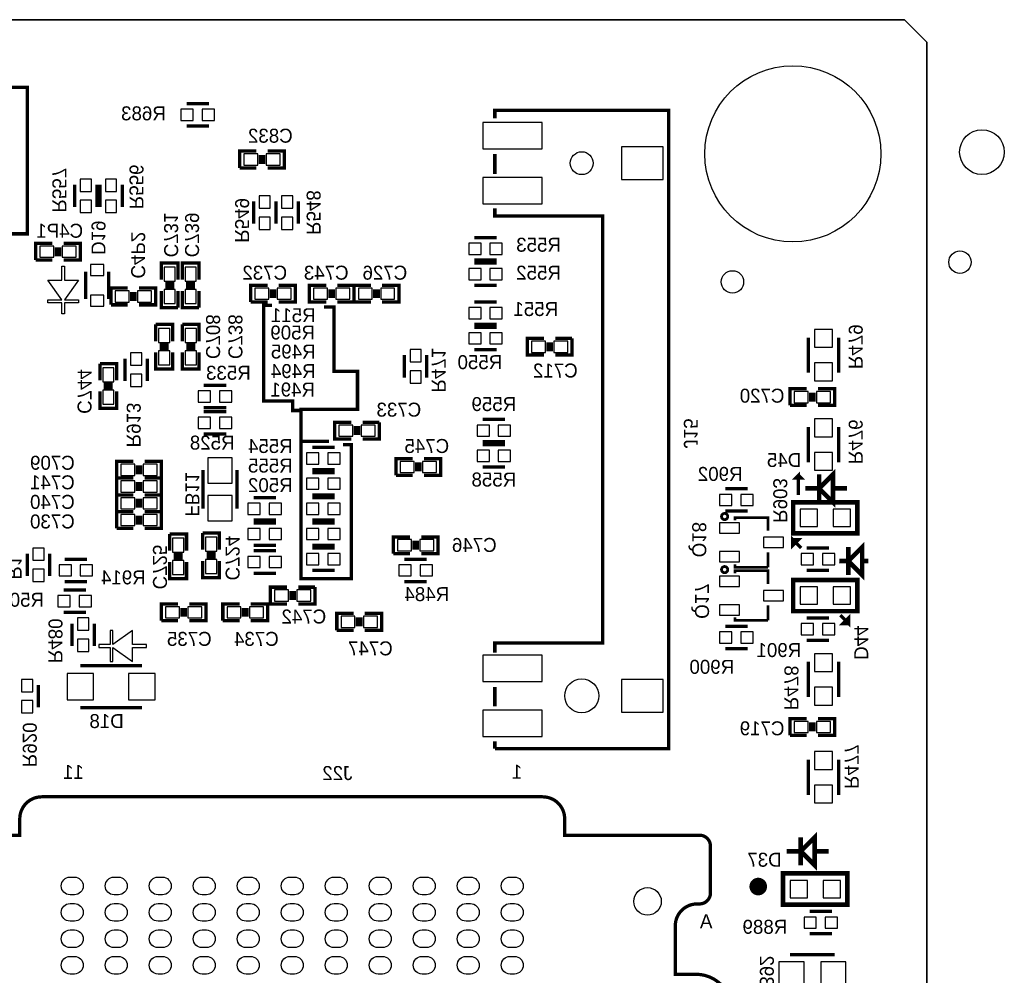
# Model space of a CAD drawing. Extents: x -53 to 531, y -106 to 304.
# Tile 46 of 66: x 137 to 181, y 76 to 119. Entities that reach past the tile are written whole.
import ezdxf
from ezdxf.enums import TextEntityAlignment as Align

# ---------------------------------------------------------------- set-up
doc = ezdxf.new("R2010")
doc.units = 0
for name, color, linetype in [('BOARD_GEOMETRY_OUTLINE', 3, 'CONTINUOUS'), ('BOARD_GEOMETRY_SILKSCREEN_B', 1, 'CONTINUOUS'), ('PACKAGE_GEOMETRY_SILKSCREEN_B', 4, 'CONTINUOUS'), ('PIN_B', 5, 'CONTINUOUS'), ('REF_DES_SILKSCREEN_B', 6, 'CONTINUOUS')]:
    doc.layers.add(name, color=color, linetype=linetype)

msp = doc.modelspace()

# ---------------------------------------------------------------- linework, layer by layer
at = {"layer": 'BOARD_GEOMETRY_OUTLINE'}
msp.add_lwpolyline([(177.8, 1.016), (176.784, 0), (175.33874, 0), (1.524, 0), (1.016, 0), (0, 1.016), (0, 2.921), (0, 116.84), (0, 118.364), (1.016, 119.38), (2.54, 119.38), (174.93234, 119.38), (176.784, 119.38), (177.8, 118.364), (177.8, 116.80444), (177.8, 4.445), (177.8, 4.572)], close=True, dxfattribs=at)
for points in [[(174.93234, 119.38), (2.54, 119.38)], [(174.93234, 119.38), (2.54, 119.38)], [(177.8, 116.80444), (177.8, 118.364), (176.784, 119.38), (174.93234, 119.38)], [(177.8, 116.80444), (177.8, 118.364), (176.784, 119.38), (174.93234, 119.38)], [(177.8, 4.445), (177.8, 116.80444)], [(177.8, 4.445), (177.8, 116.80444)]]:
    msp.add_lwpolyline(points, dxfattribs=at)
at = {"layer": 'BOARD_GEOMETRY_SILKSCREEN_B', "const_width": 0.1524}
for points in [[(134.1882, 109.6518), (136.906, 109.6518), (136.906, 116.3066), (132.1054, 116.3066), (132.1054, 112.8776), (133.5786, 112.8776), (133.5786, 109.6518), (134.1882, 109.6518)], [(151.257, 100.076), (151.638, 100.076), (151.638, 93.98), (149.352, 93.98), (149.352, 101.6254), (148.971, 101.6254), (148.971, 102.0572), (147.6502, 102.0572), (147.6502, 106.4006), (148.0312, 106.4006)], [(150.622, 100.2284), (149.352, 100.2284), (149.352, 101.6762), (151.9174, 101.6762), (151.9174, 103.4034), (150.8506, 103.4034), (150.8506, 106.3244), (150.3934, 106.3244)], [(171.958, 97.79), (171.958, 98.679), (171.831, 98.552), (172.085, 98.552), (171.958, 98.679)], [(172.085, 95.377), (171.704, 95.758), (171.704, 95.504), (171.958, 95.758), (171.704, 95.758)], [(173.863, 92.329), (174.244, 91.948), (174.244, 92.202), (173.99, 91.948), (174.244, 91.948)]]:
    msp.add_lwpolyline(points, dxfattribs=at)
at = {"layer": 'PACKAGE_GEOMETRY_SILKSCREEN_B'}
for points, const_width in [([(145.161, 115.57), (144.145, 115.57)], 0.1524), ([(158.15945, 86.261702), (166.059358, 86.261702), (166.059358, 115.261898), (158.15945, 115.261898), (158.15945, 114.901218)], 0.1524), ([(145.161, 114.554), (144.145, 114.554)], 0.1524), ([(147.32, 113.411), (146.558, 113.411), (146.558, 112.649)], 0.1524), ([(147.4978, 112.8268), (147.4978, 113.2332)], 0.1524), ([(147.6502, 112.8268), (147.6502, 113.2332)], 0.1524), ([(147.828, 112.649), (148.59, 112.649), (148.59, 113.411), (147.828, 113.411)], 0.1524), ([(158.15945, 113.273078), (158.15945, 112.370108)], 0.1524), ([(146.558, 112.649), (147.32, 112.649)], 0.1524), ([(139.065, 111.887), (139.065, 110.871)], 0.1524), ([(140.081, 111.887), (140.081, 110.871)], 0.1524), ([(140.208, 111.887), (140.208, 110.871)], 0.1524), ([(141.224, 111.887), (141.224, 110.871)], 0.1524), ([(147.193, 111.125), (147.193, 110.109)], 0.1524), ([(148.209, 111.125), (148.209, 110.109)], 0.1524), ([(148.209, 111.125), (148.209, 110.109)], 0.1524), ([(149.225, 111.125), (149.225, 110.109)], 0.1524), ([(158.15945, 110.805722), (158.15945, 110.461806), (163.059364, 110.461806), (163.059364, 91.061794), (158.15945, 91.061794), (158.15945, 90.621104)], 0.1524), ([(138.049, 109.22), (137.287, 109.22), (137.287, 108.458)], 0.1524), ([(138.557, 108.458), (139.319, 108.458), (139.319, 109.22), (138.557, 109.22)], 0.1524), ([(158.242, 109.474), (157.226, 109.474)], 0.1524), ([(138.2268, 108.6358), (138.2268, 109.0422)], 0.1524), ([(138.3792, 108.6358), (138.3792, 109.0422)], 0.1524), ([(137.287, 108.458), (138.049, 108.458)], 0.1524), ([(143.764, 107.569), (143.764, 108.331), (143.002, 108.331), (143.002, 107.569)], 0.1524), ([(144.712944, 107.569), (144.712944, 108.331), (143.950944, 108.331), (143.950944, 107.569)], 0.1524), ([(158.242, 108.458), (157.226, 108.458)], 0.1524), ([(158.242, 108.331), (157.226, 108.331)], 0.1524), ([(139.555982, 106.689906), (139.555982, 107.940094)], 0.150114), ([(140.606018, 107.940094), (140.606018, 106.689906)], 0.150114), ([(143.5862, 107.3912), (143.1798, 107.3912)], 0.1524), ([(144.535144, 107.3912), (144.128744, 107.3912)], 0.1524), ([(141.478, 107.188), (140.716, 107.188), (140.716, 106.426)], 0.1524), ([(141.6558, 106.6038), (141.6558, 107.0102)], 0.1524), ([(141.8082, 106.6038), (141.8082, 107.0102)], 0.1524), ([(141.986, 106.426), (142.748, 106.426), (142.748, 107.188), (141.986, 107.188)], 0.1524), ([(143.002, 107.061), (143.002, 106.299), (143.764, 106.299)], 0.1524), ([(143.5862, 107.2388), (143.1798, 107.2388)], 0.1524), ([(143.764, 106.299), (143.764, 107.061)], 0.1524), ([(143.950944, 107.061), (143.950944, 106.299), (144.712944, 106.299)], 0.1524), ([(144.535144, 107.2388), (144.128744, 107.2388)], 0.1524), ([(144.712944, 106.299), (144.712944, 107.061)], 0.1524), ([(147.828, 107.315), (147.066, 107.315), (147.066, 106.553)], 0.1524), ([(148.0058, 106.7308), (148.0058, 107.1372)], 0.1524), ([(148.1582, 106.7308), (148.1582, 107.1372)], 0.1524), ([(148.336, 106.553), (149.098, 106.553), (149.098, 107.315), (148.336, 107.315)], 0.1524), ([(150.495, 107.315), (149.733, 107.315), (149.733, 106.553), (150.495, 106.553)], 0.1524), ([(150.6728, 107.1372), (150.6728, 106.7308)], 0.1524), ([(150.8252, 107.1372), (150.8252, 106.7308)], 0.1524), ([(151.003, 106.553), (151.765, 106.553), (151.765, 107.315)], 0.1524), ([(151.765, 107.315), (151.003, 107.315)], 0.1524), ([(152.527, 107.315), (151.765, 107.315), (151.765, 106.553)], 0.1524), ([(152.7048, 106.7308), (152.7048, 107.1372)], 0.1524), ([(152.8572, 106.7308), (152.8572, 107.1372)], 0.1524), ([(153.035, 106.553), (153.797, 106.553), (153.797, 107.315), (153.035, 107.315)], 0.1524), ([(158.242, 107.315), (157.226, 107.315)], 0.1524), ([(147.066, 106.553), (147.828, 106.553)], 0.1524), ([(151.765, 106.553), (152.527, 106.553)], 0.1524), ([(158.242, 106.553), (157.226, 106.553)], 0.1524), ([(140.716, 106.426), (141.478, 106.426)], 0.1524), ([(143.51, 104.775), (143.51, 105.537), (142.748, 105.537)], 0.1524), ([(142.748, 105.537), (142.748, 104.775)], 0.1524), ([(144.720056, 104.775), (144.720056, 105.537), (143.958056, 105.537)], 0.1524), ([(143.958056, 105.537), (143.958056, 104.775)], 0.1524), ([(158.242, 105.537), (157.226, 105.537)], 0.1524), ([(158.242, 105.41), (157.226, 105.41)], 0.1524), ([(160.401, 104.902), (159.639, 104.902), (159.639, 104.14), (160.401, 104.14)], 0.1524), ([(160.5788, 104.7242), (160.5788, 104.3178)], 0.1524), ([(160.7312, 104.7242), (160.7312, 104.3178)], 0.1524), ([(160.909, 104.14), (161.671, 104.14), (161.671, 104.902)], 0.1524), ([(161.671, 104.902), (160.909, 104.902)], 0.1524), ([(172.4152, 104.9401), (172.4152, 103.3399)], 0.1524), ([(173.7868, 103.3399), (173.7868, 104.9401)], 0.1524), ([(142.748, 104.267), (142.748, 103.505), (143.51, 103.505), (143.51, 104.267)], 0.1524), ([(142.9258, 104.5972), (143.3322, 104.5972)], 0.1524), ([(142.9258, 104.4448), (143.3322, 104.4448)], 0.1524), ([(143.958056, 104.267), (143.958056, 103.505), (144.720056, 103.505), (144.720056, 104.267)], 0.1524), ([(144.135856, 104.5972), (144.542256, 104.5972)], 0.1524), ([(144.135856, 104.4448), (144.542256, 104.4448)], 0.1524), ([(158.242, 104.394), (157.226, 104.394)], 0.1524), ([(140.97, 102.997), (140.97, 103.759), (140.208, 103.759)], 0.1524), ([(140.208, 103.759), (140.208, 102.997)], 0.1524), ([(141.351, 103.9876), (141.351, 102.9716)], 0.1524), ([(142.367, 103.9876), (142.367, 102.9716)], 0.1524), ([(154.051, 103.124), (154.051, 104.14)], 0.1524), ([(155.067, 103.124), (155.067, 104.14)], 0.1524), ([(140.208, 102.489), (140.208, 101.727), (140.97, 101.727), (140.97, 102.489)], 0.1524), ([(140.3858, 102.8192), (140.7922, 102.8192)], 0.1524), ([(140.3858, 102.6668), (140.7922, 102.6668)], 0.1524), ([(145.9484, 102.7684), (144.9324, 102.7684)], 0.1524), ([(172.339, 102.616), (171.577, 102.616), (171.577, 101.854)], 0.1524), ([(172.5168, 102.0318), (172.5168, 102.4382)], 0.1524), ([(172.6692, 102.0318), (172.6692, 102.4382)], 0.1524), ([(172.847, 101.854), (173.609, 101.854), (173.609, 102.616), (172.847, 102.616)], 0.1524), ([(145.9484, 101.7524), (144.9324, 101.7524)], 0.1524), ([(144.9324, 101.5746), (145.9484, 101.5746)], 0.1524), ([(171.577, 101.854), (172.339, 101.854)], 0.1524), ([(151.638, 101.092), (150.876, 101.092), (150.876, 100.33), (151.638, 100.33)], 0.1524), ([(152.146, 100.33), (152.908, 100.33), (152.908, 101.092)], 0.1524), ([(152.908, 101.092), (152.146, 101.092)], 0.1524), ([(158.623, 101.219), (157.607, 101.219)], 0.1524), ([(151.8158, 100.9142), (151.8158, 100.5078)], 0.1524), ([(151.9682, 100.9142), (151.9682, 100.5078)], 0.1524), ([(172.4152, 100.8761), (172.4152, 99.2759)], 0.1524), ([(173.7868, 99.2759), (173.7868, 100.8761)], 0.1524), ([(144.9324, 100.5586), (145.9484, 100.5586)], 0.1524), ([(158.623, 100.203), (157.607, 100.203)], 0.1524), ([(150.876, 99.949), (149.86, 99.949)], 0.1524), ([(158.623, 100.076), (157.607, 100.076)], 0.1524), ([(141.732, 99.314), (140.97, 99.314), (140.97, 98.552)], 0.1524), ([(142.24, 98.552), (143.002, 98.552), (143.002, 99.314), (142.24, 99.314)], 0.1524), ([(154.432, 99.441), (153.67, 99.441), (153.67, 98.679)], 0.1524), ([(154.94, 98.679), (155.702, 98.679), (155.702, 99.441), (154.94, 99.441)], 0.1524), ([(141.9098, 98.7298), (141.9098, 99.1362)], 0.1524), ([(142.0622, 98.7298), (142.0622, 99.1362)], 0.1524), ([(144.894046, 98.91903), (144.894046, 97.16897)], 0.150114), ([(146.443954, 98.91903), (146.443954, 97.16897)], 0.150114), ([(150.876, 98.933), (149.86, 98.933)], 0.1524), ([(154.6098, 98.8568), (154.6098, 99.2632)], 0.1524), ([(154.7622, 98.8568), (154.7622, 99.2632)], 0.1524), ([(158.623, 99.06), (157.607, 99.06)], 0.1524), ([(141.732, 98.552), (140.97, 98.552), (140.97, 97.79)], 0.1524), ([(140.97, 98.552), (141.732, 98.552)], 0.1524), ([(142.24, 97.79), (143.002, 97.79), (143.002, 98.552), (142.24, 98.552)], 0.1524), ([(150.876, 98.806), (149.86, 98.806)], 0.1524), ([(153.67, 98.679), (154.432, 98.679)], 0.1524), ([(173.535086, 98.718624), (173.535086, 97.448624), (172.900086, 98.083624), (173.535086, 98.718624)], 0.210058), ([(172.900086, 98.718624), (172.900086, 97.448624)], 0.210058), ([(141.9098, 97.9678), (141.9098, 98.3742)], 0.1524), ([(142.0622, 97.9678), (142.0622, 98.3742)], 0.1524), ([(168.6306, 98.0694), (169.6466, 98.0694)], 0.1524), ([(172.900086, 98.083624), (172.265086, 98.083624)], 0.210058), ([(173.535086, 98.083624), (174.170086, 98.083624)], 0.210058), ([(141.732, 97.79), (140.97, 97.79), (140.97, 97.028)], 0.1524), ([(140.97, 97.79), (141.732, 97.79)], 0.1524), ([(141.9098, 97.2058), (141.9098, 97.6122)], 0.1524), ([(142.0622, 97.2058), (142.0622, 97.6122)], 0.1524), ([(142.24, 97.028), (143.002, 97.028), (143.002, 97.79), (142.24, 97.79)], 0.1524), ([(148.209, 97.663), (147.193, 97.663)], 0.1524), ([(150.876, 97.79), (149.86, 97.79)], 0.1524), ([(149.86, 97.663), (150.876, 97.663)], 0.1524), ([(174.635922, 97.45726), (171.718478, 97.45726), (171.718478, 96.03994), (174.635922, 96.03994), (174.635922, 97.45726)], 0.210058), ([(168.6306, 97.0534), (169.6466, 97.0534)], 0.1524), ([(141.732, 97.028), (140.97, 97.028), (140.97, 96.266)], 0.1524), ([(140.97, 97.028), (141.732, 97.028)], 0.1524), ([(141.9098, 96.4438), (141.9098, 96.8502)], 0.1524), ([(142.0622, 96.4438), (142.0622, 96.8502)], 0.1524), ([(142.24, 96.266), (143.002, 96.266), (143.002, 97.028), (142.24, 97.028)], 0.1524), ([(148.209, 96.647), (147.193, 96.647)], 0.1524), ([(149.86, 96.647), (150.876, 96.647)], 0.1524), ([(170.574462, 96.162622), (170.574462, 96.757998), (169.074338, 96.757998), (169.074338, 96.636586)], 0.127), ([(140.97, 96.266), (141.732, 96.266)], 0.1524), ([(148.209, 96.52), (147.193, 96.52)], 0.1524), ([(149.86, 96.52), (150.876, 96.52)], 0.1524), ([(144.145, 95.25), (144.145, 96.012), (143.383, 96.012)], 0.1524), ([(143.383, 96.012), (143.383, 95.25)], 0.1524), ([(145.6436, 95.3008), (145.6436, 96.0628), (144.8816, 96.0628)], 0.1524), ([(144.8816, 96.0628), (144.8816, 95.3008)], 0.1524), ([(154.305, 95.885), (153.543, 95.885), (153.543, 95.123)], 0.1524), ([(154.4828, 95.3008), (154.4828, 95.7072)], 0.1524), ([(154.6352, 95.3008), (154.6352, 95.7072)], 0.1524), ([(154.813, 95.123), (155.575, 95.123), (155.575, 95.885), (154.813, 95.885)], 0.1524), ([(148.209, 95.504), (147.193, 95.504)], 0.1524), ([(148.209, 95.25), (147.193, 95.25)], 0.1524), ([(149.86, 95.504), (150.876, 95.504)], 0.1524), ([(149.86, 95.377), (150.876, 95.377)], 0.1524), ([(173.355, 95.377), (172.339, 95.377)], 0.1524), ([(174.855886, 95.416624), (174.855886, 94.146624), (174.220886, 94.781624), (174.855886, 95.416624)], 0.210058), ([(174.220886, 95.416624), (174.220886, 94.146624)], 0.210058), ([(136.906, 94.107), (136.906, 95.123)], 0.1524), ([(137.922, 94.107), (137.922, 95.123)], 0.1524), ([(139.6238, 94.869), (138.6078, 94.869)], 0.1524), ([(143.5608, 95.0722), (143.9672, 95.0722)], 0.1524), ([(143.5608, 94.9198), (143.9672, 94.9198)], 0.1524), ([(145.0594, 95.123), (145.4658, 95.123)], 0.1524), ([(145.0594, 94.9706), (145.4658, 94.9706)], 0.1524), ([(153.543, 95.123), (154.305, 95.123)], 0.1524), ([(154.051, 94.869), (155.067, 94.869)], 0.1524), ([(170.574462, 94.504002), (170.574462, 95.187516)], 0.127), ([(174.220886, 94.781624), (173.8122, 94.7928)], 0.210058), ([(174.855886, 94.781624), (175.133, 94.7928)], 0.210058), ([(143.383, 94.742), (143.383, 93.98), (144.145, 93.98), (144.145, 94.742)], 0.1524), ([(144.8816, 94.7928), (144.8816, 94.0308), (145.6436, 94.0308), (145.6436, 94.7928)], 0.1524), ([(149.86, 94.361), (150.876, 94.361)], 0.1524), ([(169.074338, 94.641924), (169.074338, 94.504002), (170.574462, 94.504002)], 0.127), ([(173.355, 94.361), (172.339, 94.361)], 0.1524), ([(148.209, 94.234), (147.193, 94.234)], 0.1524), ([(170.574462, 93.749622), (170.574462, 94.344998), (169.074338, 94.344998), (169.074338, 94.223586)], 0.127), ([(174.635922, 93.92666), (171.718478, 93.92666), (171.718478, 92.50934), (174.635922, 92.50934), (174.635922, 93.92666)], 0.210058), ([(139.573, 93.472), (138.557, 93.472)], 0.1524), ([(139.6238, 93.853), (138.6078, 93.853)], 0.1524), ([(148.717, 93.599), (147.955, 93.599), (147.955, 92.837), (148.717, 92.837)], 0.1524), ([(149.225, 92.837), (149.987, 92.837), (149.987, 93.599)], 0.1524), ([(149.987, 93.599), (149.225, 93.599)], 0.1524), ([(154.051, 93.853), (155.067, 93.853)], 0.1524), ([(148.8948, 93.4212), (148.8948, 93.0148)], 0.1524), ([(149.0472, 93.4212), (149.0472, 93.0148)], 0.1524), ([(143.764, 92.837), (143.002, 92.837), (143.002, 92.075)], 0.1524), ([(143.9418, 92.2528), (143.9418, 92.6592)], 0.1524), ([(144.0942, 92.2528), (144.0942, 92.6592)], 0.1524), ([(144.272, 92.075), (145.034, 92.075), (145.034, 92.837), (144.272, 92.837)], 0.1524), ([(146.558, 92.837), (145.796, 92.837), (145.796, 92.075)], 0.1524), ([(146.7358, 92.2528), (146.7358, 92.6592)], 0.1524), ([(146.8882, 92.2528), (146.8882, 92.6592)], 0.1524), ([(147.066, 92.075), (147.828, 92.075), (147.828, 92.837), (147.066, 92.837)], 0.1524), ([(170.574462, 92.091002), (170.574462, 92.774516)], 0.127), ([(139.573, 92.456), (138.557, 92.456)], 0.1524), ([(151.7396, 92.4052), (150.9776, 92.4052), (150.9776, 91.6432)], 0.1524), ([(151.9174, 91.821), (151.9174, 92.2274)], 0.1524), ([(152.0698, 91.821), (152.0698, 92.2274)], 0.1524), ([(152.2476, 91.6432), (153.0096, 91.6432), (153.0096, 92.4052), (152.2476, 92.4052)], 0.1524), ([(169.074338, 92.228924), (169.074338, 92.091002), (170.574462, 92.091002)], 0.127), ([(173.355, 92.202), (172.339, 92.202)], 0.1524), ([(138.938, 91.948), (138.938, 90.932)], 0.1524), ([(139.954, 91.948), (139.954, 90.932)], 0.1524), ([(143.002, 92.075), (143.764, 92.075)], 0.1524), ([(145.796, 92.075), (146.558, 92.075)], 0.1524), ([(168.6306, 91.821), (169.6466, 91.821)], 0.1524), ([(150.9776, 91.6432), (151.7396, 91.6432)], 0.1524), ([(168.6306, 90.805), (169.6466, 90.805)], 0.1524), ([(173.355, 91.186), (172.339, 91.186)], 0.1524), ([(139.315952, 90.02776), (142.116048, 90.02776)], 0.150114), ([(172.4152, 90.2081), (172.4152, 88.6079)], 0.1524), ([(173.7868, 88.6079), (173.7868, 90.2081)], 0.1524), ([(137.414, 88.138), (137.414, 89.154)], 0.1524), ([(158.15945, 89.069418), (158.15945, 88.179148)], 0.1524), ([(142.116048, 88.12784), (139.315952, 88.12784)], 0.150114), ([(172.339, 87.63), (171.577, 87.63), (171.577, 86.868)], 0.1524), ([(172.5168, 87.0458), (172.5168, 87.4522)], 0.1524), ([(172.6692, 87.0458), (172.6692, 87.4522)], 0.1524), ([(172.847, 86.868), (173.609, 86.868), (173.609, 87.63), (172.847, 87.63)], 0.1524), ([(171.577, 86.868), (172.339, 86.868)], 0.1524), ([(158.15945, 86.602062), (158.15945, 86.261702)], 0.1524), ([(172.4152, 85.7631), (172.4152, 84.1629)], 0.1524), ([(173.7868, 84.1629), (173.7868, 85.7631)], 0.1524), ([(172.696886, 82.234024), (172.696886, 80.964024), (172.061886, 81.599024), (172.696886, 82.234024)], 0.210058), ([(172.061886, 82.234024), (172.061886, 80.964024)], 0.210058), ([(172.061886, 81.599024), (171.426886, 81.599024)], 0.210058), ([(172.696886, 81.599024), (173.331886, 81.599024)], 0.210058), ([(174.178722, 80.59166), (171.261278, 80.59166), (171.261278, 79.17434), (174.178722, 79.17434), (174.178722, 80.59166)], 0.210058), ([(173.482, 78.867), (172.466, 78.867)], 0.1524), ([(173.482, 77.851), (172.466, 77.851)], 0.1524), ([(171.577, 76.8985), (173.609, 76.8985)], 0.1524)]:
    msp.add_lwpolyline(points, dxfattribs=dict(at, const_width=const_width))
for points in [[(138.605514, 106.010456), (138.478514, 106.010456), (138.478514, 106.518456), (137.843514, 106.518456), (137.843514, 106.645456), (138.478514, 106.645456), (137.843514, 107.545632), (138.478514, 107.545632), (138.478514, 108.180632), (138.605514, 108.180632), (138.605514, 107.545632), (139.240514, 107.545632), (138.605514, 106.645456), (139.240514, 106.645456), (139.240514, 106.518456), (138.605514, 106.518456)], [(140.159994, 90.98788), (140.159994, 90.86088), (140.667994, 90.86088), (140.667994, 90.22588), (140.794994, 90.22588), (140.794994, 90.86088), (141.69517, 90.22588), (141.69517, 90.86088), (142.33017, 90.86088), (142.33017, 90.98788), (141.69517, 90.98788), (141.69517, 91.62288), (140.794994, 90.98788), (140.794994, 91.62288), (140.667994, 91.62288), (140.667994, 90.98788)]]:
    msp.add_lwpolyline(points, close=True, dxfattribs=at)
for points, const_width in [([(168.744646, 96.808798, 1.000206), (168.463468, 96.808544, 0.999794), (168.744646, 96.808798)], 0.127), ([(168.744646, 94.395798, 1.000206), (168.463468, 94.395544, 0.999794), (168.744646, 94.395798)], 0.127), ([(167.460168, 82.33029), (161.333688, 82.33029), (161.333688, 83.074002, 0.414195), (160.33369, 84.074), (137.566654, 84.074, 0.414207), (136.566656, 83.074002), (136.566656, 82.33029), (133.04012, 82.33029, 0.41421), (131.54025, 80.830166), (131.54025, 76.008992), (130.590036, 76.008992, 0.414184), (128.99009, 74.409046)], 0.150114), ([(168.910254, 74.409046, 0.414225), (167.310054, 76.008992), (166.360094, 76.008992), (166.360094, 78.20787, -0.414221), (167.360092, 79.207868), (167.460168, 79.207868, 0.414216), (167.96004, 79.707994), (167.96004, 81.830164, 0.414209), (167.460168, 82.33029)], 0.150114), ([(170.331638, 79.9973, 0.99985), (169.931588, 79.9973, 1.00015), (170.331638, 79.9973)], 0.40005)]:
    msp.add_lwpolyline(points, format="xyb", dxfattribs=dict(at, const_width=const_width))
at = {"layer": 'PIN_B'}
for points in [[(144.4498, 115.316), (143.891, 115.316), (143.891, 114.808), (144.4498, 114.808)], [(145.415, 115.316), (144.8562, 115.316), (144.8562, 114.808), (145.415, 114.808)], [(157.616906, 113.514886), (160.309306, 113.514886), (160.309306, 114.708686), (157.616906, 114.708686)], [(146.7485, 113.284), (146.7485, 112.776), (147.3835, 112.776), (147.3835, 113.284)], [(147.7645, 113.284), (147.7645, 112.776), (148.3995, 112.776), (148.3995, 113.284)], [(163.909502, 112.112552), (165.814502, 112.112552), (165.814502, 113.611152), (163.909502, 113.611152)], [(139.319, 112.141), (139.319, 111.5822), (139.827, 111.5822), (139.827, 112.141)], [(140.462, 112.141), (140.462, 111.5822), (140.97, 111.5822), (140.97, 112.141)], [(157.616906, 111.015018), (160.309306, 111.015018), (160.309306, 112.208818), (157.616906, 112.208818)], [(139.319, 111.1758), (139.319, 110.617), (139.827, 110.617), (139.827, 111.1758)], [(140.462, 111.1758), (140.462, 110.617), (140.97, 110.617), (140.97, 111.1758)], [(147.447, 111.379), (147.447, 110.8202), (147.955, 110.8202), (147.955, 111.379)], [(148.463, 111.379), (148.463, 110.8202), (148.971, 110.8202), (148.971, 111.379)], [(147.447, 110.4138), (147.447, 109.855), (147.955, 109.855), (147.955, 110.4138)], [(148.463, 110.4138), (148.463, 109.855), (148.971, 109.855), (148.971, 110.4138)], [(157.5308, 109.22), (156.972, 109.22), (156.972, 108.712), (157.5308, 108.712)], [(158.496, 109.22), (157.9372, 109.22), (157.9372, 108.712), (158.496, 108.712)], [(137.4775, 109.093), (137.4775, 108.585), (138.1125, 108.585), (138.1125, 109.093)], [(138.4935, 109.093), (138.4935, 108.585), (139.1285, 108.585), (139.1285, 109.093)], [(139.781026, 107.765088), (140.380974, 107.765088), (140.380974, 108.26496), (139.781026, 108.26496)], [(143.129, 107.5055), (143.637, 107.5055), (143.637, 108.1405), (143.129, 108.1405)], [(144.077944, 107.5055), (144.585944, 107.5055), (144.585944, 108.1405), (144.077944, 108.1405)], [(157.5308, 108.077), (156.972, 108.077), (156.972, 107.569), (157.5308, 107.569)], [(158.496, 108.077), (157.9372, 108.077), (157.9372, 107.569), (158.496, 107.569)], [(140.9065, 107.061), (140.9065, 106.553), (141.5415, 106.553), (141.5415, 107.061)], [(141.9225, 107.061), (141.9225, 106.553), (142.5575, 106.553), (142.5575, 107.061)], [(143.129, 106.4895), (143.637, 106.4895), (143.637, 107.1245), (143.129, 107.1245)], [(144.077944, 106.4895), (144.585944, 106.4895), (144.585944, 107.1245), (144.077944, 107.1245)], [(147.2565, 107.188), (147.2565, 106.68), (147.8915, 106.68), (147.8915, 107.188)], [(148.2725, 107.188), (148.2725, 106.68), (148.9075, 106.68), (148.9075, 107.188)], [(150.5585, 106.68), (150.5585, 107.188), (149.9235, 107.188), (149.9235, 106.68)], [(151.5745, 106.68), (151.5745, 107.188), (150.9395, 107.188), (150.9395, 106.68)], [(151.9555, 107.188), (151.9555, 106.68), (152.5905, 106.68), (152.5905, 107.188)], [(152.9715, 107.188), (152.9715, 106.68), (153.6065, 106.68), (153.6065, 107.188)], [(139.781026, 106.36504), (140.380974, 106.36504), (140.380974, 106.864912), (139.781026, 106.864912)], [(157.5308, 106.299), (156.972, 106.299), (156.972, 105.791), (157.5308, 105.791)], [(158.496, 106.299), (157.9372, 106.299), (157.9372, 105.791), (158.496, 105.791)], [(143.383, 105.3465), (142.875, 105.3465), (142.875, 104.7115), (143.383, 104.7115)], [(144.593056, 105.3465), (144.085056, 105.3465), (144.085056, 104.7115), (144.593056, 104.7115)], [(172.6946, 105.3084), (172.6946, 104.4956), (173.5074, 104.4956), (173.5074, 105.3084)], [(157.5308, 105.156), (156.972, 105.156), (156.972, 104.648), (157.5308, 104.648)], [(158.496, 105.156), (157.9372, 105.156), (157.9372, 104.648), (158.496, 104.648)], [(160.4645, 104.267), (160.4645, 104.775), (159.8295, 104.775), (159.8295, 104.267)], [(161.4805, 104.267), (161.4805, 104.775), (160.8455, 104.775), (160.8455, 104.267)], [(143.383, 104.3305), (142.875, 104.3305), (142.875, 103.6955), (143.383, 103.6955)], [(144.593056, 104.3305), (144.085056, 104.3305), (144.085056, 103.6955), (144.593056, 103.6955)], [(154.813, 103.8352), (154.813, 104.394), (154.305, 104.394), (154.305, 103.8352)], [(141.605, 104.2416), (141.605, 103.6828), (142.113, 103.6828), (142.113, 104.2416)], [(140.843, 103.5685), (140.335, 103.5685), (140.335, 102.9335), (140.843, 102.9335)], [(154.813, 102.87), (154.813, 103.4288), (154.305, 103.4288), (154.305, 102.87)], [(172.6946, 103.7844), (172.6946, 102.9716), (173.5074, 102.9716), (173.5074, 103.7844)], [(141.605, 103.2764), (141.605, 102.7176), (142.113, 102.7176), (142.113, 103.2764)], [(140.843, 102.5525), (140.335, 102.5525), (140.335, 101.9175), (140.843, 101.9175)], [(145.2372, 102.5144), (144.6784, 102.5144), (144.6784, 102.0064), (145.2372, 102.0064)], [(146.2024, 102.5144), (145.6436, 102.5144), (145.6436, 102.0064), (146.2024, 102.0064)], [(171.7675, 102.489), (171.7675, 101.981), (172.4025, 101.981), (172.4025, 102.489)], [(172.7835, 102.489), (172.7835, 101.981), (173.4185, 101.981), (173.4185, 102.489)], [(144.6784, 100.8126), (145.2372, 100.8126), (145.2372, 101.3206), (144.6784, 101.3206)], [(145.6436, 100.8126), (146.2024, 100.8126), (146.2024, 101.3206), (145.6436, 101.3206)], [(173.5074, 100.4316), (173.5074, 101.2444), (172.6946, 101.2444), (172.6946, 100.4316)], [(151.7015, 100.457), (151.7015, 100.965), (151.0665, 100.965), (151.0665, 100.457)], [(152.7175, 100.457), (152.7175, 100.965), (152.0825, 100.965), (152.0825, 100.457)], [(157.9118, 100.965), (157.353, 100.965), (157.353, 100.457), (157.9118, 100.457)], [(158.877, 100.965), (158.3182, 100.965), (158.3182, 100.457), (158.877, 100.457)], [(157.9118, 99.822), (157.353, 99.822), (157.353, 99.314), (157.9118, 99.314)], [(158.877, 99.822), (158.3182, 99.822), (158.3182, 99.314), (158.877, 99.314)], [(145.118963, 98.318828), (146.219037, 98.318828), (146.219037, 99.46894), (145.118963, 99.46894)], [(150.1648, 99.695), (149.606, 99.695), (149.606, 99.187), (150.1648, 99.187)], [(151.13, 99.695), (150.5712, 99.695), (150.5712, 99.187), (151.13, 99.187)], [(173.5074, 98.9076), (173.5074, 99.7204), (172.6946, 99.7204), (172.6946, 98.9076)], [(141.1605, 99.187), (141.1605, 98.679), (141.7955, 98.679), (141.7955, 99.187)], [(142.1765, 99.187), (142.1765, 98.679), (142.8115, 98.679), (142.8115, 99.187)], [(153.8605, 99.314), (153.8605, 98.806), (154.4955, 98.806), (154.4955, 99.314)], [(154.8765, 99.314), (154.8765, 98.806), (155.5115, 98.806), (155.5115, 99.314)], [(150.1648, 98.552), (149.606, 98.552), (149.606, 98.044), (150.1648, 98.044)], [(151.13, 98.552), (150.5712, 98.552), (150.5712, 98.044), (151.13, 98.044)], [(141.1605, 98.425), (141.1605, 97.917), (141.7955, 97.917), (141.7955, 98.425)], [(142.1765, 98.425), (142.1765, 97.917), (142.8115, 97.917), (142.8115, 98.425)], [(141.1605, 97.663), (141.1605, 97.155), (141.7955, 97.155), (141.7955, 97.663)], [(142.1765, 97.663), (142.1765, 97.155), (142.8115, 97.155), (142.8115, 97.663)], [(145.118963, 96.61906), (146.219037, 96.61906), (146.219037, 97.769172), (145.118963, 97.769172)], [(168.3766, 97.3074), (168.9354, 97.3074), (168.9354, 97.8154), (168.3766, 97.8154)], [(169.3418, 97.3074), (169.9006, 97.3074), (169.9006, 97.8154), (169.3418, 97.8154)], [(147.4978, 97.409), (146.939, 97.409), (146.939, 96.901), (147.4978, 96.901)], [(148.463, 97.409), (147.9042, 97.409), (147.9042, 96.901), (148.463, 96.901)], [(149.606, 96.901), (150.1648, 96.901), (150.1648, 97.409), (149.606, 97.409)], [(150.5712, 96.901), (151.13, 96.901), (151.13, 97.409), (150.5712, 97.409)], [(172.820838, 96.3549), (172.820838, 97.1423), (172.033438, 97.1423), (172.033438, 96.3549)], [(174.320962, 96.3549), (174.320962, 97.1423), (173.533562, 97.1423), (173.533562, 96.3549)], [(141.1605, 96.901), (141.1605, 96.393), (141.7955, 96.393), (141.7955, 96.901)], [(142.1765, 96.901), (142.1765, 96.393), (142.8115, 96.393), (142.8115, 96.901)], [(147.4978, 96.266), (146.939, 96.266), (146.939, 95.758), (147.4978, 95.758)], [(148.463, 96.266), (147.9042, 96.266), (147.9042, 95.758), (148.463, 95.758)], [(149.606, 95.758), (150.1648, 95.758), (150.1648, 96.266), (149.606, 96.266)], [(150.5712, 95.758), (151.13, 95.758), (151.13, 96.266), (150.5712, 96.266)], [(169.27957, 96.046036), (169.27957, 96.515936), (168.369488, 96.515936), (168.369488, 96.046036)], [(144.018, 95.8215), (143.51, 95.8215), (143.51, 95.1865), (144.018, 95.1865)], [(145.5166, 95.8723), (145.0086, 95.8723), (145.0086, 95.2373), (145.5166, 95.2373)], [(170.369357, 95.86595), (170.369357, 95.39605), (171.279439, 95.39605), (171.279439, 95.86595)], [(137.668, 94.8182), (137.668, 95.377), (137.16, 95.377), (137.16, 94.8182)], [(153.7335, 95.758), (153.7335, 95.25), (154.3685, 95.25), (154.3685, 95.758)], [(154.7495, 95.758), (154.7495, 95.25), (155.3845, 95.25), (155.3845, 95.758)], [(147.4978, 94.996), (146.939, 94.996), (146.939, 94.488), (147.4978, 94.488)], [(148.463, 94.996), (147.9042, 94.996), (147.9042, 94.488), (148.463, 94.488)], [(149.606, 94.615), (150.1648, 94.615), (150.1648, 95.123), (149.606, 95.123)], [(150.5712, 94.615), (151.13, 94.615), (151.13, 95.123), (150.5712, 95.123)], [(169.27957, 94.746064), (169.27957, 95.215964), (168.369488, 95.215964), (168.369488, 94.746064)], [(172.6438, 95.123), (172.085, 95.123), (172.085, 94.615), (172.6438, 94.615)], [(173.609, 95.123), (173.0502, 95.123), (173.0502, 94.615), (173.609, 94.615)], [(138.9126, 94.615), (138.3538, 94.615), (138.3538, 94.107), (138.9126, 94.107)], [(139.8778, 94.615), (139.319, 94.615), (139.319, 94.107), (139.8778, 94.107)], [(144.018, 94.8055), (143.51, 94.8055), (143.51, 94.1705), (144.018, 94.1705)], [(145.5166, 94.8563), (145.0086, 94.8563), (145.0086, 94.2213), (145.5166, 94.2213)], [(153.797, 94.107), (154.3558, 94.107), (154.3558, 94.615), (153.797, 94.615)], [(154.7622, 94.107), (155.321, 94.107), (155.321, 94.615), (154.7622, 94.615)], [(137.668, 93.853), (137.668, 94.4118), (137.16, 94.4118), (137.16, 93.853)], [(169.27957, 93.633036), (169.27957, 94.102936), (168.369488, 94.102936), (168.369488, 93.633036)], [(172.820838, 92.8243), (172.820838, 93.6117), (172.033438, 93.6117), (172.033438, 92.8243)], [(174.320962, 92.8243), (174.320962, 93.6117), (173.533562, 93.6117), (173.533562, 92.8243)], [(138.8618, 93.218), (138.303, 93.218), (138.303, 92.71), (138.8618, 92.71)], [(139.827, 93.218), (139.2682, 93.218), (139.2682, 92.71), (139.827, 92.71)], [(148.7805, 92.964), (148.7805, 93.472), (148.1455, 93.472), (148.1455, 92.964)], [(149.7965, 92.964), (149.7965, 93.472), (149.1615, 93.472), (149.1615, 92.964)], [(170.369357, 93.45295), (170.369357, 92.98305), (171.279439, 92.98305), (171.279439, 93.45295)], [(143.1925, 92.71), (143.1925, 92.202), (143.8275, 92.202), (143.8275, 92.71)], [(144.2085, 92.71), (144.2085, 92.202), (144.8435, 92.202), (144.8435, 92.71)], [(145.9865, 92.71), (145.9865, 92.202), (146.6215, 92.202), (146.6215, 92.71)], [(147.0025, 92.71), (147.0025, 92.202), (147.6375, 92.202), (147.6375, 92.71)], [(169.27957, 92.333064), (169.27957, 92.802964), (168.369488, 92.802964), (168.369488, 92.333064)], [(139.192, 92.202), (139.192, 91.6432), (139.7, 91.6432), (139.7, 92.202)], [(151.1681, 92.2782), (151.1681, 91.7702), (151.8031, 91.7702), (151.8031, 92.2782)], [(152.1841, 92.2782), (152.1841, 91.7702), (152.8191, 91.7702), (152.8191, 92.2782)], [(172.6438, 91.948), (172.085, 91.948), (172.085, 91.44), (172.6438, 91.44)], [(173.609, 91.948), (173.0502, 91.948), (173.0502, 91.44), (173.609, 91.44)], [(168.3766, 91.059), (168.9354, 91.059), (168.9354, 91.567), (168.3766, 91.567)], [(169.3418, 91.059), (169.9006, 91.059), (169.9006, 91.567), (169.3418, 91.567)], [(139.192, 91.2368), (139.192, 90.678), (139.7, 90.678), (139.7, 91.2368)], [(157.616906, 89.314782), (160.309306, 89.314782), (160.309306, 90.508582), (157.616906, 90.508582)], [(173.5074, 89.7636), (173.5074, 90.5764), (172.6946, 90.5764), (172.6946, 89.7636)], [(138.716004, 89.677748), (138.716004, 88.477852), (139.9159, 88.477852), (139.9159, 89.677748)], [(141.5161, 89.677748), (141.5161, 88.477852), (142.715996, 88.477852), (142.715996, 89.677748)], [(137.16, 88.8492), (137.16, 89.408), (136.652, 89.408), (136.652, 88.8492)], [(163.909502, 87.912448), (165.814502, 87.912448), (165.814502, 89.411048), (163.909502, 89.411048)], [(173.5074, 88.2396), (173.5074, 89.0524), (172.6946, 89.0524), (172.6946, 88.2396)], [(137.16, 87.884), (137.16, 88.4428), (136.652, 88.4428), (136.652, 87.884)], [(157.616906, 86.814914), (160.309306, 86.814914), (160.309306, 88.008714), (157.616906, 88.008714)], [(171.7675, 87.503), (171.7675, 86.995), (172.4025, 86.995), (172.4025, 87.503)], [(172.7835, 87.503), (172.7835, 86.995), (173.4185, 86.995), (173.4185, 87.503)], [(172.6946, 86.1314), (172.6946, 85.3186), (173.5074, 85.3186), (173.5074, 86.1314)], [(172.6946, 84.6074), (172.6946, 83.7946), (173.5074, 83.7946), (173.5074, 84.6074)], [(172.363638, 79.4893), (172.363638, 80.2767), (171.576238, 80.2767), (171.576238, 79.4893)], [(173.863762, 79.4893), (173.863762, 80.2767), (173.076362, 80.2767), (173.076362, 79.4893)], [(172.7708, 78.613), (172.212, 78.613), (172.212, 78.105), (172.7708, 78.105)], [(173.736, 78.613), (173.1772, 78.613), (173.1772, 78.105), (173.736, 78.105)], [(172.212, 76.581), (171.069, 76.581), (171.069, 75.311), (172.212, 75.311)], [(174.117, 76.581), (172.974, 76.581), (172.974, 75.311), (174.117, 75.311)]]:
    msp.add_lwpolyline(points, close=True, dxfattribs=at)
for points in [[(139.050141, 79.62392), (138.850243, 79.62392, -1), (138.850243, 80.42402), (139.050141, 80.42402, -1)], [(141.050137, 79.62392), (140.850239, 79.62392, -1), (140.850239, 80.42402), (141.050137, 80.42402, -1)], [(143.050133, 79.62392), (142.850235, 79.62392, -1), (142.850235, 80.42402), (143.050133, 80.42402, -1)], [(145.050129, 79.62392), (144.850231, 79.62392, -1), (144.850231, 80.42402), (145.050129, 80.42402, -1)], [(147.050125, 79.62392), (146.850227, 79.62392, -1), (146.850227, 80.42402), (147.050125, 80.42402, -1)], [(149.050121, 79.62392), (148.850223, 79.62392, -1), (148.850223, 80.42402), (149.050121, 80.42402, -1)], [(151.050117, 79.62392), (150.850219, 79.62392, -1), (150.850219, 80.42402), (151.050117, 80.42402, -1)], [(153.050113, 79.62392), (152.850215, 79.62392, -1), (152.850215, 80.42402), (153.050113, 80.42402, -1)], [(155.050109, 79.62392), (154.850211, 79.62392, -1), (154.850211, 80.42402), (155.050109, 80.42402, -1)], [(157.050105, 79.62392), (156.850207, 79.62392, -1), (156.850207, 80.42402), (157.050105, 80.42402, -1)], [(159.050101, 79.62392), (158.850203, 79.62392, -1), (158.850203, 80.42402), (159.050101, 80.42402, -1)], [(139.050141, 78.424024), (138.850243, 78.424024, -1), (138.850243, 79.224124), (139.050141, 79.224124, -1)], [(141.050137, 78.424024), (140.850239, 78.424024, -1), (140.850239, 79.224124), (141.050137, 79.224124, -1)], [(143.050133, 78.424024), (142.850235, 78.424024, -1), (142.850235, 79.224124), (143.050133, 79.224124, -1)], [(145.050129, 78.424024), (144.850231, 78.424024, -1), (144.850231, 79.224124), (145.050129, 79.224124, -1)], [(147.050125, 78.424024), (146.850227, 78.424024, -1), (146.850227, 79.224124), (147.050125, 79.224124, -1)], [(149.050121, 78.424024), (148.850223, 78.424024, -1), (148.850223, 79.224124), (149.050121, 79.224124, -1)], [(151.050117, 78.424024), (150.850219, 78.424024, -1), (150.850219, 79.224124), (151.050117, 79.224124, -1)], [(153.050113, 78.424024), (152.850215, 78.424024, -1), (152.850215, 79.224124), (153.050113, 79.224124, -1)], [(155.050109, 78.424024), (154.850211, 78.424024, -1), (154.850211, 79.224124), (155.050109, 79.224124, -1)], [(157.050105, 78.424024), (156.850207, 78.424024, -1), (156.850207, 79.224124), (157.050105, 79.224124, -1)], [(159.050101, 78.424024), (158.850203, 78.424024, -1), (158.850203, 79.224124), (159.050101, 79.224124, -1)], [(139.050141, 77.223874), (138.850243, 77.223874, -1), (138.850243, 78.023974), (139.050141, 78.023974, -1)], [(141.050137, 77.223874), (140.850239, 77.223874, -1), (140.850239, 78.023974), (141.050137, 78.023974, -1)], [(143.050133, 77.223874), (142.850235, 77.223874, -1), (142.850235, 78.023974), (143.050133, 78.023974, -1)], [(145.050129, 77.223874), (144.850231, 77.223874, -1), (144.850231, 78.023974), (145.050129, 78.023974, -1)], [(147.050125, 77.223874), (146.850227, 77.223874, -1), (146.850227, 78.023974), (147.050125, 78.023974, -1)], [(149.050121, 77.223874), (148.850223, 77.223874, -1), (148.850223, 78.023974), (149.050121, 78.023974, -1)], [(151.050117, 77.223874), (150.850219, 77.223874, -1), (150.850219, 78.023974), (151.050117, 78.023974, -1)], [(153.050113, 77.223874), (152.850215, 77.223874, -1), (152.850215, 78.023974), (153.050113, 78.023974, -1)], [(155.050109, 77.223874), (154.850211, 77.223874, -1), (154.850211, 78.023974), (155.050109, 78.023974, -1)], [(157.050105, 77.223874), (156.850207, 77.223874, -1), (156.850207, 78.023974), (157.050105, 78.023974, -1)], [(159.050101, 77.223874), (158.850203, 77.223874, -1), (158.850203, 78.023974), (159.050101, 78.023974, -1)], [(139.050141, 76.023978), (138.850243, 76.023978, -1), (138.850243, 76.824078), (139.050141, 76.824078, -1)], [(141.050137, 76.023978), (140.850239, 76.023978, -1), (140.850239, 76.824078), (141.050137, 76.824078, -1)], [(143.050133, 76.023978), (142.850235, 76.023978, -1), (142.850235, 76.824078), (143.050133, 76.824078, -1)], [(145.050129, 76.023978), (144.850231, 76.023978, -1), (144.850231, 76.824078), (145.050129, 76.824078, -1)], [(147.050125, 76.023978), (146.850227, 76.023978, -1), (146.850227, 76.824078), (147.050125, 76.824078, -1)], [(149.050121, 76.023978), (148.850223, 76.023978, -1), (148.850223, 76.824078), (149.050121, 76.824078, -1)], [(151.050117, 76.023978), (150.850219, 76.023978, -1), (150.850219, 76.824078), (151.050117, 76.824078, -1)], [(153.050113, 76.023978), (152.850215, 76.023978, -1), (152.850215, 76.824078), (153.050113, 76.824078, -1)], [(155.050109, 76.023978), (154.850211, 76.023978, -1), (154.850211, 76.824078), (155.050109, 76.824078, -1)], [(157.050105, 76.023978), (156.850207, 76.023978, -1), (156.850207, 76.824078), (157.050105, 76.824078, -1)], [(159.050101, 76.023978), (158.850203, 76.023978, -1), (158.850203, 76.824078), (159.050101, 76.824078, -1)]]:
    msp.add_lwpolyline(points, format="xyb", close=True, dxfattribs=at)
for centre, radius in [((171.704254, 113.284), 3.999992), ((180.300122, 113.36401), 1.016), ((162.109404, 112.861852), 0.5207), ((179.300124, 108.36402), 0.508), ((168.9608, 107.4674), 0.508), ((162.109404, 88.661748), 0.7747), ((165.100254, 79.323946), 0.624967)]:
    msp.add_circle(centre, radius, dxfattribs=at)

# ---------------------------------------------------------------- texts
at = {"layer": 'PACKAGE_GEOMETRY_SILKSCREEN_B', "text_generation_flag": 2, "width": 1.0004}
for s, p in [('11', (139.47902, 84.88426)), ('1', (159.40532, 84.89442))]:
    msp.add_text(s, height=0.635, dxfattribs=at).set_placement(p)
msp.add_text('A', height=0.635, dxfattribs=at).set_placement((167.767, 78.105), align=Align.CENTER)
at = {"layer": 'REF_DES_SILKSCREEN_B', "text_generation_flag": 2, "width": 1.0004}
for s, p in [('R683', (142.1892, 114.808)), ('R553', (160.147, 108.839)), ('R552', (160.147, 107.569)), ('R551', (160.02, 105.918)), ('R511', (148.9964, 105.6386)), ('R509', (148.971, 104.8512)), ('R495', (148.9964, 103.9876)), ('R550', (157.48, 103.505)), ('R533', (146.05, 103.0224)), ('R494', (148.9964, 103.0986)), ('R491', (148.971, 102.2604)), ('R559', (158.115, 101.6)), ('R528', (145.3134, 99.8474)), ('R554', (147.955, 99.695)), ('R555', (147.955, 98.806)), ('R902', (168.402, 98.425)), ('R502', (147.955, 97.917)), ('R558', (158.115, 98.171)), ('R914', (141.2748, 93.726)), ('R484', (155.067, 92.964)), ('R505', (136.652, 92.71)), ('R901', (171.069, 90.424)), ('R900', (168.021, 89.662)), ('D18', (140.5128, 87.1982)), ('J22', (151.003, 84.836)), ('R889', (170.434, 77.851))]:
    msp.add_text(s, height=0.635, dxfattribs=at).set_placement(p, align=Align.CENTER)
for s, p in [('C832', (148.971, 113.792)), ('C4P1', (139.446, 109.474)), ('C732', (148.717, 107.569)), ('C743', (151.511, 107.569)), ('C726', (154.178, 107.569)), ('C712', (161.925, 103.124)), ('C720', (171.323, 101.981)), ('C733', (154.813, 101.346)), ('C745', (156.083, 99.695)), ('C709', (139.065, 98.933)), ('D45', (172.085, 99.06)), ('C741', (139.065, 98.044)), ('C740', (139.065, 97.155)), ('C730', (139.065, 96.266)), ('C746', (158.242, 95.1992)), ('C742', (150.495, 91.948)), ('C735', (145.288, 90.932)), ('C734', (148.336, 90.932)), ('C747', (153.5176, 90.5002)), ('C719', (171.323, 86.868)), ('D37', (171.196, 80.899))]:
    msp.add_text(s, height=0.635, dxfattribs=at).set_placement(p)
for s, p in [('R557', (138.049, 111.633)), ('R556', (141.5542, 111.7854)), ('R548', (149.606, 110.617)), ('R549', (146.3548, 110.2614)), ('D19', (139.827, 109.474)), ('R479', (174.244, 104.521)), ('R471', (155.2956, 103.4542)), ('R913', (141.4272, 100.965)), ('J15', (166.751, 100.584)), ('R476', (174.244, 100.203)), ('FB11', (144.0942, 97.8154)), ('R903', (170.815, 97.536)), ('Q18', (167.132, 95.758)), ('R1', (136.017, 94.488)), ('Q17', (167.259, 92.964)), ('R480', (137.8712, 91.1606)), ('R478', (171.323, 89.027)), ('R920', (136.7028, 86.4362)), ('R477', (174.0662, 85.4456)), ('R392', (170.2054, 75.8444))]:
    msp.add_text(s, height=0.635, rotation=270, dxfattribs=at).set_placement(p, align=Align.CENTER)
for s, p in [('C731', (143.129, 108.585)), ('C739', (144.07896, 108.585)), ('C4P2', (141.6304, 107.6198)), ('C708', (145.034, 103.9622)), ('C738', (146.05, 103.9622)), ('C744', (139.192, 101.473)), ('C724', (145.923, 93.9038)), ('C725', (142.621, 93.4974)), ('D44', (174.498, 90.297))]:
    msp.add_text(s, height=0.635, rotation=270, dxfattribs=at).set_placement(p)

doc.saveas('drawing.dxf')
